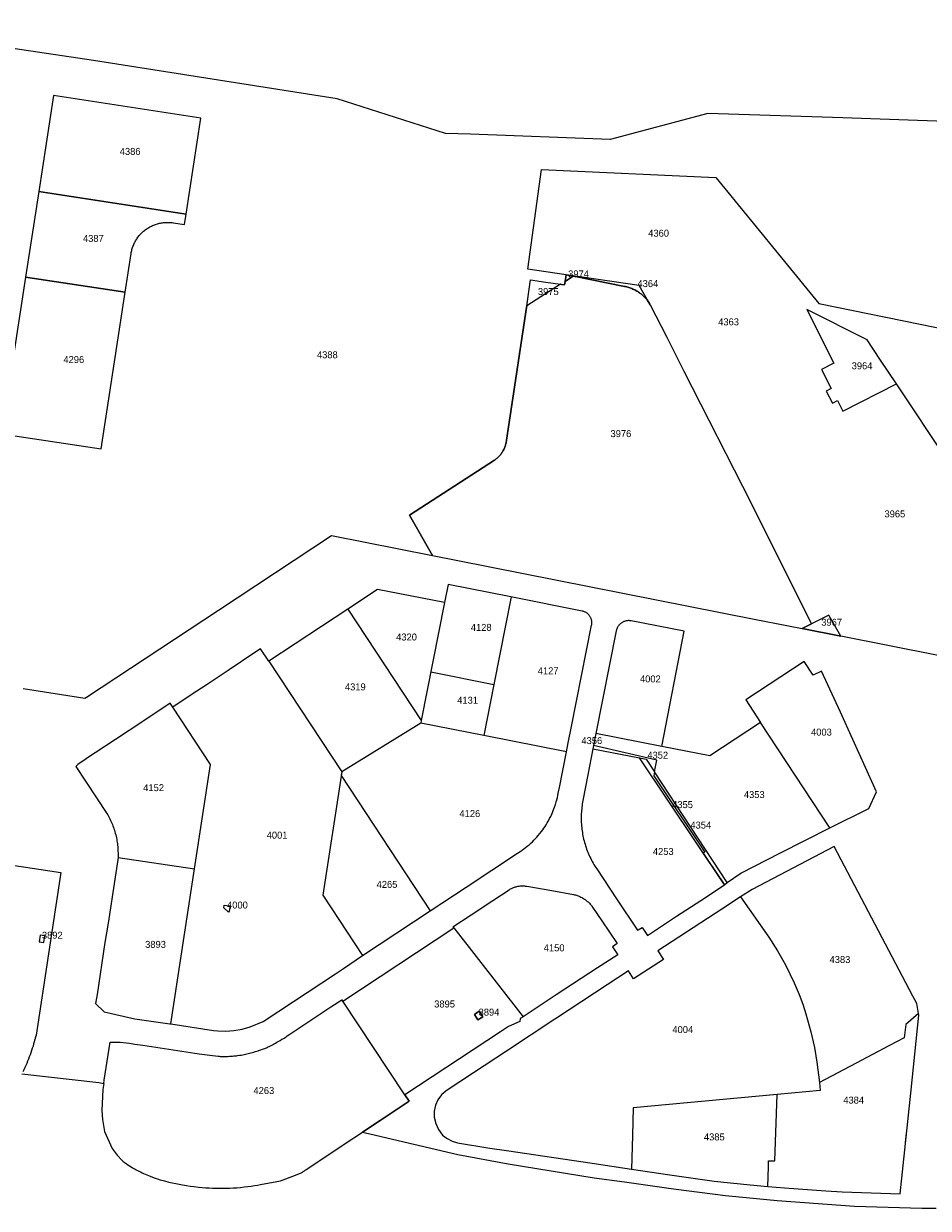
# Model space of a CAD drawing. Header units: metres. Extents: x 89872 to 93080, y 464198 to 466472.
# Tile 10 of 12: x 91874 to 92341, y 464393 to 465005. Entities that reach past the tile are written whole.
import ezdxf

# ---------------------------------------------------------------- set-up
doc = ezdxf.new("R2010")
doc.units = ezdxf.units.M
doc.header["$MEASUREMENT"] = 0
doc.layers.add('CB_---_TZ00018-_tekst 18_18_^2000', color=1, linetype='CONTINUOUS')
doc.layers.add('CI_---_EG01----_perceelsgrens', color=210, linetype='CONTINUOUS')

msp = doc.modelspace()

# ---------------------------------------------------------------- linework, layer by layer
at = {"layer": 'CI_---_EG01----_perceelsgrens', "flags": 128}
for points in [[(92379.006811, 464953.187523), (92296.929852, 464956.089522), (92227.389887, 464958.219521), (92176.942912, 464944.825528), (92104.847948, 464947.536526), (92091.951954, 464948.021526), (92036.169982, 464965.849517), (91910.490045, 464985.570507), (91783.170109, 465004.609498)], [(91874.143063, 464661.478669), (91890.577055, 464658.886671), (91905.909047, 464656.572672), (91906.795047, 464657.156671), (91974.856013, 464702.036649), (92033.147984, 464740.54563), (92085.339958, 464730.189635), (92073.527964, 464750.974625), (92117.239942, 464779.36961), (92117.619942, 464779.63161), (92117.990941, 464779.90661), (92118.351941, 464780.19261), (92118.704941, 464780.49061), (92119.046941, 464780.79961), (92119.378941, 464781.119609), (92119.70094, 464781.450609), (92120.01194, 464781.791609), (92120.31194, 464782.142609), (92120.59994, 464782.503609), (92120.87594, 464782.872609), (92121.13994, 464783.251608), (92121.39194, 464783.637608), (92121.63094, 464784.032608), (92121.856939, 464784.434608), (92122.069939, 464784.844608), (92122.268939, 464785.260607), (92122.454939, 464785.682607), (92122.626939, 464786.110607), (92122.784939, 464786.544607), (92122.928939, 464786.982606), (92123.058939, 464787.425606), (92123.173939, 464787.872606), (92123.274939, 464788.322606), (92123.360939, 464788.775606), (92123.432939, 464789.231605), (92123.488939, 464789.689605), (92133.774933, 464858.111571), (92133.909933, 464859.01257), (92135.937932, 464872.498564), (92143.699928, 464871.289564), (92151.419925, 464870.169565), (92151.948924, 464870.092565), (92153.456924, 464869.873565), (92153.731923, 464871.642564), (92154.263923, 464875.070562), (92134.509933, 464877.980561), (92141.50993, 464929.429535), (92231.449885, 464925.279537), (92284.695533, 464860.152202), (92284.695533, 464860.152202), (92284.695533, 464860.152202), (92379.978956, 464840.733342)], [(92421.792789, 464672.542664), (92395.069803, 464712.879644), (92371.539814, 464748.229626), (92350.969825, 464779.239611), (92324.678838, 464818.741591)], [(92091.492954, 464705.960647), (92079.474961, 464645.027678)], [(92125.971845, 464708.77891), (92116.923941, 464663.677669), (92111.751944, 464637.261682), (92111.751944, 464637.261682)], [(92041.626979, 464702.556649), (92079.474961, 464645.027678), (92079.215241, 464643.71902)], [(92395.507802, 464668.791666), (92295.952852, 464688.520656), (92276.039862, 464692.469654), (92276.039862, 464692.469654), (92276.039862, 464692.469654), (92276.039862, 464692.469654)], [(92000.806999, 464675.718662), (92038.481981, 464618.54769), (92028.797985, 464554.838722), (92049.224975, 464523.704739)], [(92084.422958, 464670.113665), (92116.923942, 464663.677668)], [(91950.345025, 464488.420756), (91962.610019, 464568.539715), (91970.848014, 464622.359688), (91951.301024, 464651.963674)], [(92203.581898, 464631.612684), (92169.617915, 464638.256681)], [(92290.37579, 464589.560178), (92254.588873, 464643.964678)], [(92235.984879, 464560.303717), (92192.066904, 464625.713687)], [(91923.209039, 464574.396713), (91962.610019, 464568.539715)], [(91867.367066, 464570.572715), (91893.560053, 464566.599717), (91880.76906, 464482.730759), (91880.48606, 464481.57776), (91880.18906, 464480.42776), (91879.87606, 464479.282761), (91879.54906, 464478.140761), (91879.20606, 464477.003762), (91878.849061, 464475.871763), (91878.477061, 464474.743763), (91878.090061, 464473.621764), (91877.689061, 464472.503764), (91877.273061, 464471.391765), (91876.843062, 464470.285765), (91876.398062, 464469.184766), (91875.939062, 464468.089766), (91875.465062, 464467.000767), (91874.977063, 464465.917768), (91874.476063, 464464.841768), (91873.960063, 464463.772769)], [(91873.430063, 464462.709769), (91913.237043, 464458.209771), (91915.664042, 464457.759772), (91915.925042, 464459.455771), (91918.949041, 464479.082761), (91919.52204, 464479.109761), (91920.09604, 464479.124761), (91920.66904, 464479.127761), (91921.243039, 464479.117761), (91922.052039, 464479.099761), (91922.860039, 464479.068761), (91923.668038, 464479.023761), (91924.122038, 464478.976761), (91928.918036, 464478.447761), (91931.746034, 464478.068761), (91935.804032, 464477.500762), (91949.268025, 464475.440763), (91964.959018, 464473.042764), (91966.313017, 464472.832764), (91967.670016, 464472.638764), (91969.034016, 464472.454764), (91970.399015, 464472.282764), (91971.872014, 464472.108764), (91973.345013, 464471.943764), (91974.820013, 464471.788765), (91975.300012, 464471.745765), (91975.781012, 464471.712765), (91976.262012, 464471.688765), (91976.934012, 464471.668765), (91977.605011, 464471.659765), (91978.277011, 464471.662765), (91978.949011, 464471.677765), (91979.76101, 464471.703765), (91980.57201, 464471.741765), (91981.382009, 464471.790765), (91982.192009, 464471.851765), (91982.837009, 464471.906765), (91983.480008, 464471.970764), (91984.123008, 464472.044764), (91984.765008, 464472.126764), (91985.693007, 464472.257764), (91986.619007, 464472.403764), (91987.542006, 464472.563764), (91988.230006, 464472.693764), (91988.916006, 464472.834764), (91989.600005, 464472.986764), (91990.275005, 464473.148764), (91990.947005, 464473.320764), (91991.617004, 464473.501764), (91992.365004, 464473.706764), (91993.110004, 464473.920764), (91993.859003, 464474.144763), (91994.606003, 464474.375763), (91995.342002, 464474.610763), (91996.075002, 464474.855763), (91996.834002, 464475.116763), (91997.590001, 464475.386763), (91998.171001, 464475.600763), (91998.749001, 464475.820763), (91999.177, 464475.988762), (91999.602, 464476.162762), (92000.106, 464476.378762), (92000.607, 464476.602762), (92001.014, 464476.788762), (92001.418999, 464476.981762), (92001.734999, 464477.150762), (92002.052999, 464477.316762), (92002.714999, 464477.650762), (92003.316998, 464477.967761), (92003.912998, 464478.295761), (92004.257998, 464478.494761), (92005.015998, 464478.957761), (92005.776997, 464479.417761), (92006.710997, 464479.96876), (92007.646996, 464480.51476), (92008.164996, 464480.82876), (92008.712996, 464481.17376), (92009.256995, 464481.52276), (92009.796995, 464481.87776), (92010.331995, 464482.239759), (92011.760994, 464483.168759), (92032.927984, 464497.276752), (92038.556981, 464500.94475), (92039.038981, 464500.21775), (92096.276952, 464538.071731), (92095.888952, 464538.569731), (92105.248947, 464544.738728), (92116.484942, 464552.177724), (92124.865938, 464557.703722), (92125.233937, 464557.930721), (92125.609937, 464558.144721), (92125.992937, 464558.345721), (92126.381937, 464558.533721), (92126.777937, 464558.707721), (92127.178936, 464558.868721), (92127.585936, 464559.015721), (92127.996936, 464559.149721), (92128.412936, 464559.268721), (92128.831936, 464559.373721), (92129.254935, 464559.463721), (92129.680935, 464559.539721), (92130.108935, 464559.601721), (92130.538935, 464559.648721), (92130.969935, 464559.680721), (92131.401934, 464559.697721), (92131.833934, 464559.700721), (92132.266934, 464559.688721), (92132.697934, 464559.661721), (92133.128934, 464559.620721), (92133.556933, 464559.564721), (92133.983933, 464559.493721), (92146.868927, 464557.226722), (92158.081921, 464555.228723), (92158.568921, 464555.115723), (92159.052921, 464554.986723), (92159.53192, 464554.843723), (92160.00592, 464554.685723), (92160.47592, 464554.513723), (92160.93992, 464554.326723), (92161.397919, 464554.125723), (92161.848919, 464553.910724), (92162.293919, 464553.681724), (92162.730919, 464553.439724), (92163.160918, 464553.183724), (92163.582918, 464552.914724), (92163.995918, 464552.633724), (92164.400918, 464552.338724), (92164.795918, 464552.032724), (92165.180917, 464551.713725), (92165.556917, 464551.382725), (92165.921917, 464551.041725), (92166.275917, 464550.688725), (92166.618917, 464550.324725), (92166.950917, 464549.950725), (92167.271916, 464549.566726), (92167.579916, 464549.172726), (92167.875916, 464548.769726), (92172.621914, 464541.67473), (92180.50491, 464529.883736), (92178.137911, 464528.299736), (92180.87591, 464524.141738), (92170.433915, 464517.372742), (92149.114926, 464503.482749), (92143.879928, 464499.99975), (92132.095934, 464492.157754), (92130.617935, 464491.173755), (92130.291935, 464489.649756), (92124.538938, 464487.055757), (92120.38994, 464484.293758), (92071.075965, 464451.900775), (92073.285963, 464448.566776), (92058.265971, 464438.638781), (92049.186975, 464432.545784), (92049.148976, 464432.521784), (92052.964974, 464431.740785), (92098.371951, 464421.09279), (92124.333938, 464416.249792), (92146.570927, 464412.598794), (92168.701916, 464409.074796), (92184.385908, 464406.944797), (92209.574895, 464403.379799), (92236.418882, 464399.901801), (92263.147869, 464397.259802), (92303.108849, 464394.445803), (92337.706831, 464393.343804), (92345.243827, 464393.307804)], [(92244.240878, 464553.989723), (92258.862871, 464533.174734), (92263.284868, 464526.225737), (92267.385866, 464519.022741), (92269.716865, 464514.328743), (92271.872864, 464509.672746), (92274.508863, 464503.600749), (92276.324862, 464498.643751), (92277.907861, 464493.654754), (92280.42586, 464484.398758), (92282.320859, 464476.340762), (92283.618858, 464468.676766), (92284.924858, 464458.273771)], [(92096.276952, 464538.071731), (92132.095934, 464492.157754)], [(92049.148975, 464432.521784), (92049.186975, 464432.545784), (92058.265971, 464438.638781), (92073.285963, 464448.566776), (92071.075964, 464451.900774), (92039.03898, 464500.21775), (92038.556981, 464500.94475)], [(92336.087833, 464493.912753), (92329.432836, 464488.102756), (92328.612836, 464481.268759), (92320.81984, 464477.091761), (92303.936849, 464468.251766), (92284.924858, 464458.273771), (92285.305858, 464454.183773), (92263.171262, 464452.098094)], [(91915.664042, 464457.759771), (91915.168042, 464454.544773), (91914.725043, 464443.698778), (91915.034042, 464439.098781), (91916.024042, 464432.887784), (91919.98104, 464424.152788), (91922.578039, 464420.75579), (91925.134037, 464417.902791), (91925.645037, 464417.496791), (91926.166037, 464417.102792), (91926.695037, 464416.721792), (91927.234036, 464416.352792), (91928.071036, 464415.802792), (91928.915036, 464415.263793), (91929.766035, 464414.736793), (91930.625035, 464414.221793), (91931.238034, 464413.866793), (91931.855034, 464413.520793), (91932.476034, 464413.181794), (91933.102033, 464412.850794), (91933.886033, 464412.450794), (91934.673033, 464412.058794), (91935.465032, 464411.674794), (91936.261032, 464411.299794), (91937.929031, 464410.544795), (91939.61503, 464409.826795), (91940.88403, 464409.326795), (91942.166029, 464408.861796), (91943.459028, 464408.438796), (91944.762028, 464408.051796), (91947.011026, 464407.444796), (91949.269025, 464406.874797), (91951.068024, 464406.453797), (91952.865024, 464406.062797), (91954.619023, 464405.710797), (91956.375022, 464405.389797), (91958.331021, 464405.066798), (91960.29902, 464404.775798), (91962.403019, 464404.502798), (91964.515018, 464404.258798), (91966.404017, 464404.071798), (91968.296016, 464403.916798), (91970.038015, 464403.798798), (91971.783014, 464403.713798), (91973.587013, 464403.655798), (91975.392012, 464403.630798), (91977.217011, 464403.636798), (91979.03701, 464403.672798), (91980.80301, 464403.734798), (91982.554009, 464403.829798), (91984.414008, 464403.958798), (91986.268007, 464404.118798), (91988.197006, 464404.315798), (91990.123005, 464404.544798), (91991.800004, 464404.771798), (91993.472003, 464405.028798), (91995.018002, 464405.296797), (91996.554002, 464405.593797), (92006.817997, 464407.566796), (92014.643993, 464410.493795), (92016.761992, 464411.287795), (92017.150991, 464411.455794), (92017.535991, 464411.635794), (92017.913991, 464411.827794), (92018.286991, 464412.029794), (92018.642991, 464412.236794), (92018.992991, 464412.453794), (92019.33799, 464412.679794), (92019.67599, 464412.914794), (92020.00799, 464413.158794), (92039.67298, 464426.480787), (92049.148975, 464432.521784)], [(92258.288871, 464404.601798), (92258.64387, 464414.653793), (92258.73687, 464417.766791), (92260.43587, 464417.762791), (92261.904869, 464417.754791), (92263.167868, 464452.097774), (92188.899905, 464445.101778), (92188.477906, 464430.928785), (92187.939906, 464413.510793)], [(92329.423604, 464427.307455), (92329.913188, 464432.031774)]]:
    msp.add_lwpolyline(points, dxfattribs=at)
for points in [[(91882.130059, 464917.989541), (91958.263021, 464906.348547), (91965.810017, 464955.839523), (91889.700055, 464967.479517)], [(91875.382063, 464873.873563), (91926.784037, 464866.010567), (91929.830035, 464885.950557), (91929.920035, 464886.484557), (91930.025035, 464887.017556), (91930.145035, 464887.545556), (91930.280035, 464888.071556), (91930.430035, 464888.592556), (91930.595035, 464889.110555), (91930.775035, 464889.621555), (91930.969035, 464890.128555), (91931.177035, 464890.630555), (91931.400035, 464891.124554), (91931.637035, 464891.611554), (91931.887034, 464892.093554), (91932.152034, 464892.567554), (91932.429034, 464893.033553), (91932.720034, 464893.491553), (91933.024034, 464893.940553), (91933.341034, 464894.381553), (91933.670034, 464894.812553), (91934.011033, 464895.234552), (91934.364033, 464895.647552), (91934.728033, 464896.047552), (91935.104033, 464896.440552), (91935.491033, 464896.819552), (91935.889032, 464897.188551), (91936.297032, 464897.546551), (91936.715032, 464897.891551), (91937.143032, 464898.225551), (91937.580032, 464898.547551), (91938.027031, 464898.855551), (91938.481031, 464899.15055), (91938.945031, 464899.43355), (91939.415031, 464899.70355), (91939.89403, 464899.95855), (91940.37903, 464900.20055), (91940.87203, 464900.42855), (91941.37003, 464900.64255), (91941.875029, 464900.84255), (91942.385029, 464901.028549), (91942.900029, 464901.198549), (91943.420029, 464901.354549), (91943.944028, 464901.494549), (91944.471028, 464901.620549), (91945.002028, 464901.731549), (91945.536028, 464901.826549), (91946.073027, 464901.906549), (91946.612027, 464901.971549), (91947.152027, 464902.020549), (91947.693027, 464902.055549), (91948.236026, 464902.073549), (91948.778026, 464902.076549), (91949.321026, 464902.063549), (91949.862025, 464902.035549), (91950.403025, 464901.993549), (91950.943025, 464901.933549), (91951.480025, 464901.860549), (91957.440022, 464900.95055), (91958.263021, 464906.348547), (91882.130059, 464917.989541)], [(91875.382063, 464873.873563), (91863.015069, 464793.013603), (91914.416043, 464785.150607), (91926.784037, 464866.010567)], [(92085.339958, 464730.189635), (92098.459951, 464727.609636), (92251.318875, 464697.361651), (92268.929866, 464693.879653), (92276.039863, 464692.469653), (92280.79986, 464694.868652), (92249.657876, 464757.414621), (92215.229893, 464825.085587), (92206.306897, 464842.622578), (92197.746902, 464859.44457), (92197.466902, 464859.95857), (92196.051903, 464862.084569), (92195.741903, 464862.464568), (92195.422903, 464862.837568), (92195.091903, 464863.199568), (92194.751903, 464863.552568), (92194.402903, 464863.895568), (92194.043904, 464864.229568), (92193.675904, 464864.553567), (92193.298904, 464864.866567), (92192.912904, 464865.169567), (92192.519904, 464865.462567), (92192.117905, 464865.742567), (92191.652905, 464866.060567), (92191.178905, 464866.363567), (92190.696905, 464866.654566), (92190.207905, 464866.932566), (92189.710906, 464867.196566), (92189.206906, 464867.447566), (92188.696906, 464867.685566), (92188.179906, 464867.907566), (92187.657907, 464868.116566), (92187.129907, 464868.311566), (92186.596907, 464868.492565), (92186.058908, 464868.658565), (92185.516908, 464868.808565), (92184.970908, 464868.946565), (92184.420908, 464869.066565), (92158.284921, 464874.270563), (92157.957922, 464874.335563), (92153.731924, 464871.642564), (92153.456924, 464869.873565), (92151.948925, 464870.092565), (92151.419925, 464870.169565), (92133.909934, 464859.01257), (92133.774934, 464858.111571), (92123.488939, 464789.689605), (92123.432939, 464789.231605), (92123.360939, 464788.775605), (92123.274939, 464788.322606), (92123.173939, 464787.872606), (92123.058939, 464787.425606), (92122.928939, 464786.982606), (92122.784939, 464786.544606), (92122.626939, 464786.110607), (92122.454939, 464785.682607), (92122.268939, 464785.260607), (92122.06994, 464784.844607), (92121.85694, 464784.434607), (92121.63094, 464784.032608), (92121.39194, 464783.637608), (92121.13994, 464783.251608), (92120.87594, 464782.872608), (92120.59994, 464782.503608), (92120.31194, 464782.142609), (92120.011941, 464781.791609), (92119.700941, 464781.450609), (92119.378941, 464781.119609), (92119.046941, 464780.799609), (92118.704941, 464780.490609), (92118.351941, 464780.19261), (92117.990942, 464779.90661), (92117.619942, 464779.63161), (92117.239942, 464779.36961), (92073.527964, 464750.974624)], [(92153.731923, 464871.642564), (92157.957921, 464874.335563), (92154.263923, 464875.070562)], [(92154.263923, 464875.070562), (92157.957921, 464874.335563), (92158.284921, 464874.270563), (92184.420908, 464869.066565), (92184.970907, 464868.946565), (92185.516907, 464868.808565), (92186.058907, 464868.658565), (92186.596907, 464868.492566), (92187.129906, 464868.311566), (92187.657906, 464868.116566), (92188.179906, 464867.907566), (92188.696906, 464867.685566), (92189.206905, 464867.447566), (92189.710905, 464867.196566), (92190.207905, 464866.932566), (92190.696905, 464866.654566), (92191.178904, 464866.363567), (92191.652904, 464866.060567), (92192.117904, 464865.742567), (92192.519904, 464865.462567), (92192.912903, 464865.169567), (92193.298903, 464864.866567), (92193.675903, 464864.553567), (92194.043903, 464864.229568), (92194.402903, 464863.895568), (92194.751903, 464863.552568), (92195.091902, 464863.199568), (92195.422902, 464862.837568), (92195.741902, 464862.464569), (92196.051902, 464862.084569), (92197.466901, 464859.95857), (92191.859904, 464869.539565)], [(92278.469861, 464857.119572), (92292.429854, 464829.440586), (92285.974857, 464826.125587), (92291.040854, 464816.400592), (92288.394856, 464815.022593), (92291.650854, 464808.771596), (92294.259853, 464810.089595), (92296.959851, 464804.740598), (92324.678837, 464818.741591), (92316.499842, 464831.019585), (92309.599845, 464841.41058)], [(92132.426934, 464578.746711), (92133.314933, 464579.422711), (92134.183933, 464580.11871), (92135.105933, 464580.89471), (92136.007932, 464581.69471), (92136.826932, 464582.456709), (92137.621931, 464583.239709), (92138.351931, 464583.996708), (92139.059931, 464584.771708), (92139.88793, 464585.727708), (92140.69793, 464586.704707), (92141.475929, 464587.686707), (92142.230929, 464588.685706), (92142.824929, 464589.514706), (92143.394928, 464590.357705), (92143.967928, 464591.255705), (92144.517928, 464592.172704), (92145.141928, 464593.270704), (92145.737927, 464594.382703), (92146.311927, 464595.520703), (92146.860927, 464596.672702), (92147.268926, 464597.584702), (92147.648926, 464598.508701), (92147.976926, 464599.371701), (92148.279926, 464600.2487), (92148.716926, 464601.6197), (92149.125926, 464602.992699), (92149.438925, 464604.128698), (92149.730925, 464605.270698), (92149.994925, 464606.409697), (92150.232925, 464607.525697), (92150.798925, 464610.442695), (92154.427923, 464628.792686), (92155.374922, 464633.579684), (92157.012922, 464641.86268), (92167.408916, 464694.285653), (92167.460916, 464694.592653), (92167.497916, 464694.901653), (92167.518916, 464695.211653), (92167.523916, 464695.522653), (92167.512916, 464695.833653), (92167.486916, 464696.143652), (92167.444916, 464696.451652), (92167.387916, 464696.757652), (92167.314916, 464697.060652), (92167.226916, 464697.358652), (92167.123917, 464697.652652), (92167.005917, 464697.940651), (92166.873917, 464698.221651), (92166.726917, 464698.496651), (92166.567917, 464698.763651), (92166.393917, 464699.021651), (92166.207917, 464699.271651), (92166.009917, 464699.510651), (92165.798917, 464699.740651), (92165.577917, 464699.95865), (92165.344917, 464700.16565), (92165.102918, 464700.36065), (92164.850918, 464700.54265), (92164.589918, 464700.71165), (92164.319918, 464700.86765), (92164.043918, 464701.00965), (92163.759918, 464701.13765), (92163.469918, 464701.25165), (92163.174918, 464701.34965), (92162.875919, 464701.43365), (92162.571919, 464701.50165), (92125.761937, 464708.820646), (92093.323953, 464715.244643), (92091.492954, 464705.960647), (92057.011972, 464712.670644), (92041.626979, 464702.556649), (92000.807, 464675.718663), (91996.563002, 464682.004659), (91994.224003, 464680.45366), (91979.84201, 464670.879665), (91969.006016, 464663.689669), (91960.78902, 464658.265671), (91951.301024, 464651.963674), (91949.989025, 464653.949673), (91935.820032, 464644.499678), (91921.842039, 464635.300683), (91911.194044, 464628.310686), (91911.010045, 464628.189686), (91902.400049, 464622.379689), (91901.310049, 464621.37969), (91917.360041, 464596.969702), (91917.758041, 464596.289702), (91918.142041, 464595.602703), (91918.513041, 464594.908703), (91918.870041, 464594.206703), (91919.21404, 464593.498704), (91919.54404, 464592.783704), (91919.86004, 464592.061704), (91920.16204, 464591.334705), (91920.45004, 464590.601705), (91920.72304, 464589.863706), (91920.98304, 464589.119706), (91921.227039, 464588.371706), (91921.457039, 464587.618707), (91921.673039, 464586.860707), (91921.874039, 464586.099707), (91922.060039, 464585.334708), (91922.231039, 464584.565708), (91922.387039, 464583.793709), (91922.528039, 464583.019709), (91922.654039, 464582.241709), (91922.765039, 464581.46271), (91922.860039, 464580.68071), (91922.941039, 464579.897711), (91923.209038, 464574.396713), (91917.990041, 464540.36673), (91916.300042, 464530.441735), (91912.236044, 464503.650749), (91911.517044, 464498.910751), (91915.936042, 464494.712753), (91931.740034, 464491.107755), (91949.859025, 464488.493756), (91950.345025, 464488.420756), (91972.280014, 464485.129758), (91974.540013, 464484.909758), (91978.624011, 464484.714758), (91982.850009, 464485.029758), (91987.043007, 464485.784758), (91991.160004, 464486.879757), (91998.030001, 464489.749756), (92013.573993, 464499.99975), (92035.215982, 464514.269743), (92039.32798, 464517.014742), (92049.224975, 464523.704739), (92084.164958, 464546.744727), (92102.749949, 464559.010721), (92129.198935, 464576.499712), (92130.563935, 464577.437712), (92131.528934, 464578.096711)], [(92276.039862, 464692.469654), (92295.952852, 464688.520656), (92289.909855, 464698.97965), (92289.709855, 464699.35965), (92280.79986, 464694.868653)], [(92180.41091, 464692.253654), (92180.31091, 464691.950654), (92180.22691, 464691.643655), (92180.15691, 464691.332655), (92169.617915, 464638.256681), (92168.397916, 464632.113684), (92168.059916, 464630.409685), (92165.493917, 464617.016692), (92162.900919, 464603.772699), (92162.743919, 464602.910699), (92162.602919, 464602.046699), (92162.477919, 464601.1797), (92162.367919, 464600.3107), (92162.273919, 464599.439701), (92162.195919, 464598.566701), (92162.132919, 464597.693702), (92162.086919, 464596.818702), (92162.055919, 464595.943702), (92162.040919, 464595.067703), (92162.041919, 464594.191703), (92162.057919, 464593.315704), (92162.090919, 464592.440704), (92162.139919, 464591.565705), (92162.203919, 464590.692705), (92162.283919, 464589.819706), (92162.379919, 464588.949706), (92162.490919, 464588.080706), (92162.618919, 464587.213707), (92162.761919, 464586.349707), (92162.919919, 464585.488708), (92163.093919, 464584.629708), (92163.283918, 464583.774709), (92163.504918, 464582.915709), (92163.740918, 464582.060709), (92163.992918, 464581.21071), (92164.259918, 464580.36471), (92164.541918, 464579.523711), (92164.838918, 464578.688711), (92165.149918, 464577.857712), (92165.476917, 464577.033712), (92165.817917, 464576.214712), (92166.173917, 464575.402713), (92166.543917, 464574.596713), (92166.927917, 464573.797714), (92167.326916, 464573.005714), (92167.739916, 464572.220714), (92168.166916, 464571.443715), (92168.607916, 464570.673715), (92169.061916, 464569.911716), (92169.529915, 464569.158716), (92170.010915, 464568.413716), (92180.23991, 464553.049724), (92191.149905, 464536.777732), (92191.385904, 464536.929732), (92193.489903, 464538.289731), (92196.224902, 464534.076733), (92211.244894, 464544.017728), (92223.682888, 464552.166724), (92235.984882, 464560.30372), (92237.266881, 464561.45272), (92244.435878, 464566.173717), (92264.934868, 464576.713712), (92290.374855, 464589.559706), (92310.383845, 464599.684701), (92314.332843, 464608.162696), (92308.721846, 464620.83569), (92302.229849, 464635.313683), (92295.853852, 464649.410676), (92285.982857, 464670.431665), (92281.758859, 464668.380666), (92277.102862, 464675.477663), (92246.898877, 464655.662673), (92254.588873, 464643.964678), (92228.367886, 464626.762687), (92203.581898, 464631.612685), (92215.084893, 464691.085655), (92187.784906, 464696.444652), (92187.470906, 464696.498652), (92187.154906, 464696.536652), (92186.836907, 464696.559652), (92186.517907, 464696.566652), (92186.199907, 464696.558652), (92185.881907, 464696.533652), (92185.565907, 464696.494652), (92185.251907, 464696.439652), (92184.940908, 464696.368652), (92184.633908, 464696.283652), (92184.331908, 464696.182652), (92184.034908, 464696.067652), (92183.743908, 464695.938652), (92183.459908, 464695.794653), (92183.182908, 464695.637653), (92182.913909, 464695.466653), (92182.652909, 464695.282653), (92182.401909, 464695.086653), (92182.160909, 464694.877653), (92181.930909, 464694.657653), (92181.711909, 464694.426653), (92181.503909, 464694.185653), (92181.307909, 464693.933653), (92181.12491, 464693.673654), (92180.95391, 464693.403654), (92180.79791, 464693.126654), (92180.65491, 464692.841654), (92180.52591, 464692.550654)], [(92038.481981, 464618.547691), (92038.211981, 464616.773692), (92038.188981, 464616.625692), (92084.164958, 464546.744727), (92102.749949, 464559.010721), (92129.198936, 464576.499712), (92130.563935, 464577.437712), (92131.528934, 464578.096712), (92132.426934, 464578.746711), (92133.314933, 464579.422711), (92134.183933, 464580.118711), (92135.105933, 464580.89471), (92136.007932, 464581.69471), (92136.826932, 464582.456709), (92137.621931, 464583.239709), (92138.351931, 464583.996709), (92139.059931, 464584.771708), (92139.88793, 464585.727708), (92140.69793, 464586.704707), (92141.475929, 464587.686707), (92142.230929, 464588.685706), (92142.824929, 464589.514706), (92143.394928, 464590.357705), (92143.967928, 464591.255705), (92144.517928, 464592.172705), (92145.141928, 464593.270704), (92145.737927, 464594.382703), (92146.311927, 464595.520703), (92146.860927, 464596.672702), (92147.268927, 464597.584702), (92147.648926, 464598.508701), (92147.976926, 464599.371701), (92148.279926, 464600.2487), (92148.716926, 464601.6197), (92149.125926, 464602.992699), (92149.438925, 464604.128699), (92149.730925, 464605.270698), (92149.994925, 464606.409697), (92150.232925, 464607.525697), (92150.798925, 464610.442695), (92154.427923, 464628.792686), (92111.751944, 464637.261682), (92079.216961, 464643.718679)], [(92168.059916, 464630.409684), (92192.066904, 464625.713687), (92195.601902, 464625.022687), (92199.8799, 464618.49469), (92201.0939, 464624.629687), (92168.397916, 464632.113684)], [(92199.8799, 464618.49469), (92199.4649, 464616.393692), (92225.853887, 464577.051711), (92225.031888, 464576.504711), (92227.349887, 464573.022713), (92235.984882, 464560.30372), (92237.266882, 464561.452719)], [(92167.649916, 464416.531792), (92187.939906, 464413.510794), (92207.776896, 464410.550795), (92230.591885, 464407.380797), (92249.205875, 464405.353798), (92258.288871, 464404.601798), (92266.854867, 464403.892799), (92288.200856, 464402.367799), (92296.746852, 464401.8848), (92326.674837, 464400.7828), (92332.063834, 464452.784774), (92336.262832, 464492.949754), (92336.087832, 464493.912754), (92335.156832, 464499.036751), (92333.201833, 464502.758749), (92292.475854, 464579.96571), (92250.191875, 464557.845722), (92244.240878, 464553.989723), (92234.622883, 464547.756727), (92201.641899, 464526.118737), (92204.570898, 464521.65574), (92189.079906, 464511.680745), (92186.380907, 464515.779743), (92175.447912, 464508.667746), (92149.263925, 464491.372755), (92148.399926, 464490.873755), (92123.464938, 464474.445763), (92106.470947, 464463.203769), (92092.865954, 464454.342773), (92091.373954, 464453.125774), (92089.954955, 464451.837775), (92088.104956, 464449.333776), (92086.829957, 464446.493777), (92086.188957, 464443.447779), (92086.211957, 464440.33478), (92087.060957, 464437.013782), (92088.491956, 464433.899784), (92090.458955, 464431.092785), (92092.802954, 464429.355786), (92095.391952, 464428.010786), (92098.159951, 464427.089787), (92114.829943, 464424.426788), (92123.561938, 464423.153789)], [(91980.43001, 464549.420725), (91980.846009, 464549.357725), (91980.43601, 464546.579726), (91980.11301, 464546.200727), (91977.606011, 464548.337726), (91977.830011, 464549.814725)], [(91884.759058, 464530.501735), (91885.281057, 464533.962733), (91882.848058, 464534.327733), (91882.326059, 464530.866735)], [(92108.763945, 464490.490755), (92106.908946, 464493.302754), (92109.445945, 464494.976753), (92111.300944, 464492.164754)], [(92108.763946, 464490.490755), (92111.300945, 464492.164754), (92109.445946, 464494.976753), (92106.908947, 464493.302754)]]:
    msp.add_lwpolyline(points, close=True, dxfattribs=at)

# ---------------------------------------------------------------- texts
at = {"layer": 'CB_---_TZ00018-_tekst 18_18_^2000'}
for s, p in [('4386', (91923.972656, 464936.90625)), ('4387', (91904.996094, 464892)), ('4360', (92196.617188, 464894.6875)), ('3974', (92155.317923, 464873.682897)), ('4364', (92191.054688, 464868.688608)), ('3975', (92139.707031, 464864.561392)), ('4363', (92232.714844, 464848.9375)), ('4388', (92025.710938, 464831.96875)), ('4296', (91894.898438, 464829.5)), ('3964', (92301.578125, 464826.265625)), ('3976', (92177.164063, 464791.265625)), ('3965', (92318.507813, 464749.84375)), ('4128', (92105.09375, 464691.288262)), ('3967', (92285.890625, 464693.9375)), ('4320', (92066.5625, 464686.319193)), ('4127', (92139.640625, 464668.890625)), ('4319', (92040.140625, 464660.578125)), ('4002', (92192.351563, 464664.6875)), ('4131', (92098.074219, 464653.6875)), ('4003', (92280.617188, 464637.25)), ('4356', (92162.148438, 464632.859375)), ('4352', (92196.15625, 464625.3125)), ('4152', (91936.078125, 464608.578125)), ('4353', (92245.96875, 464605.002993)), ('4355', (92208.960938, 464599.821714)), ('4126', (92099.214844, 464595.21875)), ('4354', (92218.367188, 464589.25)), ('4001', (91999.78125, 464584.0625)), ('4253', (92199.015625, 464575.640625)), ('4265', (92056.484375, 464558.65625)), ('4000', (91979.320313, 464548)), ('3892', (91883.804688, 464532.421875)), ('3893', (91937.0625, 464527.704534)), ('4150', (92142.722656, 464525.9375)), ('4383', (92290.164063, 464519.890625)), ('3895', (92086.199219, 464496.944065)), ('3894', (92109.101563, 464492.734375)), ('4004', (92209.082031, 464483.75)), ('4263', (91992.949219, 464452.28125)), ('4384', (92297.246094, 464447.34375)), ('4385', (92225.347656, 464428.34375))]:
    msp.add_text(s, height=3.6, dxfattribs=at).set_placement(p)

doc.saveas('drawing.dxf')
